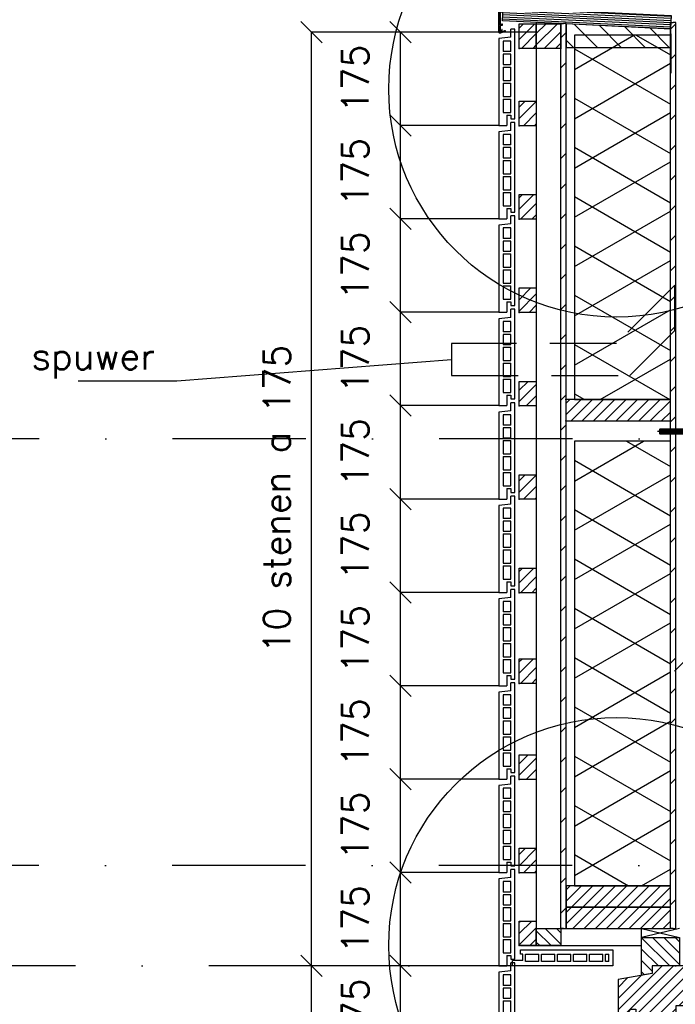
# Model space of a CAD drawing. Extents: x 98997 to 245130, y 18007 to 138999.
# Tile 25 of 58: x 103308 to 104537, y 101736 to 103581. Entities that reach past the tile are written whole.
import ezdxf

# ---------------------------------------------------------------- set-up
doc = ezdxf.new("R2010")
doc.units = 0
doc.header["$LTSCALE"] = 20
doc.header["$MEASUREMENT"] = 0
doc.header["$PDSIZE"] = -1
for name, pattern in [('DASHDOT', [25, 12.5, -6.25, 0, -6.25]), ('DD1', [2.66667, 1.66667, -0.5, 0, -0.5]), ('HIDDEN', [9.375, 6.25, -3.125])]:
    doc.linetypes.add(name, pattern=pattern)
doc.layers.get('0').update_dxf_attribs({"linetype": 'CONTINUOUS'})
doc.layers.get('DEFPOINTS').update_dxf_attribs({"linetype": 'CONTINUOUS'})
for name, color, linetype in [('25', 7, 'CONTINUOUS'), ('_DETAILNUMMERS', 4, 'CONTINUOUS'), ('A--A21--_F-23-', 9, 'CONTINUOUS'), ('A--A25--_F--3-', 9, 'CONTINUOUS'), ('A--A35--_F--3-', 9, 'CONTINUOUS'), ('A--A42--_F--3-', 9, 'CONTINUOUS'), ('A--A42--_F-23-', 9, 'CONTINUOUS'), ('A--L21--', 3, 'CONTINUOUS'), ('A--L21D3_BUITENWAND', 3, 'CONTINUOUS'), ('A--L21DC1_BUITENWAND', 1, 'HIDDEN'), ('A--L25--', 7, 'CONTINUOUS'), ('A--L25--_F-23-', 7, 'CONTINUOUS'), ('A--L31--', 2, 'CONTINUOUS'), ('A--L31--_F--3-', 7, 'CONTINUOUS'), ('A--L31D1_BUITENKOZIJN', 1, 'CONTINUOUS'), ('A--L35--', 7, 'CONTINUOUS'), ('A--L35--_F-23-', 7, 'CONTINUOUS'), ('A--L351-_F-23-', 7, 'CONTINUOUS'), ('A--L42--', 7, 'CONTINUOUS'), ('A--L42--_F--3-', 7, 'CONTINUOUS'), ('A--L42--_F-23-', 7, 'CONTINUOUS'), ('A--L47', 7, 'CONTINUOUS'), ('A--M$1A-_F123-', 1, 'CONTINUOUS'), ('A--T01A-25_TEKST', 2, 'CONTINUOUS'), ('STRAMIEN', 8, 'DD1'), ('X--LR---_CP', 7, 'CONTINUOUS')]:
    doc.layers.add(name, color=color, linetype=linetype)
doc.styles.add('ALFA-0_25', font='ROMANS')
doc.styles.add('HIEMSTRA', font='romans.shx')
doc.dimstyles.new('STANDARD$0', dxfattribs={"dimscale": 50, "dimtxt": 2.5, "dimasz": 2, "dimexe": 2, "dimexo": 0, "dimgap": 2, "dimtad": 1, "dimdec": 0, "dimzin": 0, "dimdsep": 46, "dimtxsty": 'ALFA-0_25', "dimblk1": 'OBLIQUE', "dimblk2": 'OBLIQUE', "dimsah": 1, "dimcen": -3, "dimdle": 2, "dimclrd": 1, "dimclre": 1, "dimclrt": 2, "dimadec": 0, "dimazin": 0, "dimtfac": 0.666667, "dimtofl": 0, "dimtmove": 2, "dimatfit": 3, "dimldrblk": 'OBLIQUE', "dimfxl": 0, "dimtvp": 0.833333, "dimtolj": 1, "dimtzin": 0, "dimarcsym": 0})
pattern_1 = [(45, (0, 0), (-10.6066, 10.6066), [])]

# ---------------------------------------------------------------- blocks, each defined once
blk = doc.blocks.new('_OBLIQUE')
at = {"color": 0, "linetype": 'ByBlock'}
blk.add_line((-0.5, -0.5), (0.5, 0.5), dxfattribs=at)
blk = doc.blocks.new('*D106')
at = {"color": 1, "linetype": 'ByBlock'}
for p, q in [((104206.3, 101845.9), (104021.7, 101845.9)), ((104021.7, 101670.9), (104021.7, 101845.9)), ((104206.3, 101670.9), (104021.7, 101670.9))]:
    blk.add_line(p, q, dxfattribs=at)
at = {"layer": 'DEFPOINTS', "color": 0, "linetype": 'ByBlock'}
for p in [(104021.7, 101845.9), (104206.3, 101845.9), (104206.3, 101670.9)]:
    blk.add_point(p, dxfattribs=at)
at = {"color": 1, "linetype": 'ByBlock', "xscale": 40, "yscale": 40, "zscale": 40}
for p, rotation in [((104021.7, 101845.9), 90), ((104021.7, 101670.9), 270)]:
    blk.add_blockref('_OBLIQUE', p, dxfattribs=dict(at, rotation=rotation))
at = {"color": 2, "linetype": 'ByBlock', "insert": (103936.7, 101758.4), "char_height": 50, "attachment_point": 5, "rotation": 90, "style": 'ALFA-0_25'}
blk.add_mtext('\\A1;175', dxfattribs=at)
blk = doc.blocks.new('*D107')
at = {"color": 1, "linetype": 'ByBlock'}
for p, q in [((104206.3, 102020.9), (104021.7, 102020.9)), ((104021.7, 101845.9), (104021.7, 102020.9)), ((104206.3, 101845.9), (104021.7, 101845.9))]:
    blk.add_line(p, q, dxfattribs=at)
at = {"layer": 'DEFPOINTS', "color": 0, "linetype": 'ByBlock'}
for p in [(104021.7, 102020.9), (104206.3, 102020.9), (104206.3, 101845.9)]:
    blk.add_point(p, dxfattribs=at)
at = {"color": 1, "linetype": 'ByBlock', "xscale": 40, "yscale": 40, "zscale": 40}
for p, rotation in [((104021.7, 102020.9), 90), ((104021.7, 101845.9), 270)]:
    blk.add_blockref('_OBLIQUE', p, dxfattribs=dict(at, rotation=rotation))
at = {"color": 2, "linetype": 'ByBlock', "insert": (103936.7, 101933.4), "char_height": 50, "attachment_point": 5, "rotation": 90, "style": 'ALFA-0_25'}
blk.add_mtext('\\A1;175', dxfattribs=at)
blk = doc.blocks.new('*D108')
at = {"color": 1, "linetype": 'ByBlock'}
for p, q in [((104206.3, 102195.9), (104021.7, 102195.9)), ((104021.7, 102020.9), (104021.7, 102195.9)), ((104206.3, 102020.9), (104021.7, 102020.9))]:
    blk.add_line(p, q, dxfattribs=at)
at = {"layer": 'DEFPOINTS', "color": 0, "linetype": 'ByBlock'}
for p in [(104021.7, 102195.9), (104206.3, 102195.9), (104206.3, 102020.9)]:
    blk.add_point(p, dxfattribs=at)
at = {"color": 1, "linetype": 'ByBlock', "xscale": 40, "yscale": 40, "zscale": 40}
for p, rotation in [((104021.7, 102195.9), 90), ((104021.7, 102020.9), 270)]:
    blk.add_blockref('_OBLIQUE', p, dxfattribs=dict(at, rotation=rotation))
at = {"color": 2, "linetype": 'ByBlock', "insert": (103936.7, 102108.4), "char_height": 50, "attachment_point": 5, "rotation": 90, "style": 'ALFA-0_25'}
blk.add_mtext('\\A1;175', dxfattribs=at)
blk = doc.blocks.new('*D109')
at = {"color": 1, "linetype": 'ByBlock'}
for p, q in [((104206.3, 102370.9), (104021.7, 102370.9)), ((104021.7, 102195.9), (104021.7, 102370.9)), ((104206.3, 102195.9), (104021.7, 102195.9))]:
    blk.add_line(p, q, dxfattribs=at)
at = {"layer": 'DEFPOINTS', "color": 0, "linetype": 'ByBlock'}
for p in [(104021.7, 102370.9), (104206.3, 102370.9), (104206.3, 102195.9)]:
    blk.add_point(p, dxfattribs=at)
at = {"color": 1, "linetype": 'ByBlock', "xscale": 40, "yscale": 40, "zscale": 40}
for p, rotation in [((104021.7, 102370.9), 90), ((104021.7, 102195.9), 270)]:
    blk.add_blockref('_OBLIQUE', p, dxfattribs=dict(at, rotation=rotation))
at = {"color": 2, "linetype": 'ByBlock', "insert": (103936.7, 102283.4), "char_height": 50, "attachment_point": 5, "rotation": 90, "style": 'ALFA-0_25'}
blk.add_mtext('\\A1;175', dxfattribs=at)
blk = doc.blocks.new('*D110')
at = {"color": 1, "linetype": 'ByBlock'}
for p, q in [((104206.3, 102545.9), (104021.7, 102545.9)), ((104021.7, 102370.9), (104021.7, 102545.9)), ((104206.3, 102370.9), (104021.7, 102370.9))]:
    blk.add_line(p, q, dxfattribs=at)
at = {"layer": 'DEFPOINTS', "color": 0, "linetype": 'ByBlock'}
for p in [(104021.7, 102545.9), (104206.3, 102545.9), (104206.3, 102370.9)]:
    blk.add_point(p, dxfattribs=at)
at = {"color": 1, "linetype": 'ByBlock', "xscale": 40, "yscale": 40, "zscale": 40}
for p, rotation in [((104021.7, 102545.9), 90), ((104021.7, 102370.9), 270)]:
    blk.add_blockref('_OBLIQUE', p, dxfattribs=dict(at, rotation=rotation))
at = {"color": 2, "linetype": 'ByBlock', "insert": (103936.7, 102458.4), "char_height": 50, "attachment_point": 5, "rotation": 90, "style": 'ALFA-0_25'}
blk.add_mtext('\\A1;175', dxfattribs=at)
blk = doc.blocks.new('*D111')
at = {"color": 1, "linetype": 'ByBlock'}
for p, q in [((104206.3, 102720.9), (104021.7, 102720.9)), ((104021.7, 102545.9), (104021.7, 102720.9)), ((104206.3, 102545.9), (104021.7, 102545.9))]:
    blk.add_line(p, q, dxfattribs=at)
at = {"layer": 'DEFPOINTS', "color": 0, "linetype": 'ByBlock'}
for p in [(104021.7, 102720.9), (104206.3, 102720.9), (104206.3, 102545.9)]:
    blk.add_point(p, dxfattribs=at)
at = {"color": 1, "linetype": 'ByBlock', "xscale": 40, "yscale": 40, "zscale": 40}
for p, rotation in [((104021.7, 102720.9), 90), ((104021.7, 102545.9), 270)]:
    blk.add_blockref('_OBLIQUE', p, dxfattribs=dict(at, rotation=rotation))
at = {"color": 2, "linetype": 'ByBlock', "insert": (103936.7, 102633.4), "char_height": 50, "attachment_point": 5, "rotation": 90, "style": 'ALFA-0_25'}
blk.add_mtext('\\A1;175', dxfattribs=at)
blk = doc.blocks.new('*D112')
at = {"color": 1, "linetype": 'ByBlock'}
for p, q in [((104206.3, 103245.9), (104021.7, 103245.9)), ((104021.7, 103070.9), (104021.7, 103245.9)), ((104206.3, 103070.9), (104021.7, 103070.9))]:
    blk.add_line(p, q, dxfattribs=at)
at = {"layer": 'DEFPOINTS', "color": 0, "linetype": 'ByBlock'}
for p in [(104021.7, 103245.9), (104206.3, 103245.9), (104206.3, 103070.9)]:
    blk.add_point(p, dxfattribs=at)
at = {"color": 1, "linetype": 'ByBlock', "xscale": 40, "yscale": 40, "zscale": 40}
for p, rotation in [((104021.7, 103245.9), 90), ((104021.7, 103070.9), 270)]:
    blk.add_blockref('_OBLIQUE', p, dxfattribs=dict(at, rotation=rotation))
at = {"color": 2, "linetype": 'ByBlock', "insert": (103936.7, 103158.4), "char_height": 50, "attachment_point": 5, "rotation": 90, "style": 'ALFA-0_25'}
blk.add_mtext('\\A1;175', dxfattribs=at)
blk = doc.blocks.new('*D113')
at = {"color": 1, "linetype": 'ByBlock'}
for p, q in [((104206.3, 102895.9), (104021.7, 102895.9)), ((104021.7, 102720.9), (104021.7, 102895.9)), ((104206.3, 102720.9), (104021.7, 102720.9))]:
    blk.add_line(p, q, dxfattribs=at)
at = {"layer": 'DEFPOINTS', "color": 0, "linetype": 'ByBlock'}
for p in [(104021.7, 102895.9), (104206.3, 102895.9), (104206.3, 102720.9)]:
    blk.add_point(p, dxfattribs=at)
at = {"color": 1, "linetype": 'ByBlock', "xscale": 40, "yscale": 40, "zscale": 40}
for p, rotation in [((104021.7, 102895.9), 90), ((104021.7, 102720.9), 270)]:
    blk.add_blockref('_OBLIQUE', p, dxfattribs=dict(at, rotation=rotation))
at = {"color": 2, "linetype": 'ByBlock', "insert": (103936.7, 102808.4), "char_height": 50, "attachment_point": 5, "rotation": 90, "style": 'ALFA-0_25'}
blk.add_mtext('\\A1;175', dxfattribs=at)
blk = doc.blocks.new('*D114')
at = {"color": 1, "linetype": 'ByBlock'}
for p, q in [((104206.3, 103070.9), (104021.7, 103070.9)), ((104021.7, 102895.9), (104021.7, 103070.9)), ((104206.3, 102895.9), (104021.7, 102895.9))]:
    blk.add_line(p, q, dxfattribs=at)
at = {"layer": 'DEFPOINTS', "color": 0, "linetype": 'ByBlock'}
for p in [(104021.7, 103070.9), (104206.3, 103070.9), (104206.3, 102895.9)]:
    blk.add_point(p, dxfattribs=at)
at = {"color": 1, "linetype": 'ByBlock', "xscale": 40, "yscale": 40, "zscale": 40}
for p, rotation in [((104021.7, 103070.9), 90), ((104021.7, 102895.9), 270)]:
    blk.add_blockref('_OBLIQUE', p, dxfattribs=dict(at, rotation=rotation))
at = {"color": 2, "linetype": 'ByBlock', "insert": (103936.7, 102983.4), "char_height": 50, "attachment_point": 5, "rotation": 90, "style": 'ALFA-0_25'}
blk.add_mtext('\\A1;175', dxfattribs=at)
blk = doc.blocks.new('*U380')
at = {"layer": 'A--A42--_F-23-', "linetype": 'Continuous'}
h = blk.add_hatch(dxfattribs=at)
h.set_pattern_fill('ALFALINE', color=256, scale=40, style=0)
h.set_pattern_definition([(45, (-104327.27, -101877.897), (-28.284271, 28.284271), [])])
h.paths.add_polyline_path([(0, 0), (-5, 0), (-5, 1696), (0, 1696), (5, 1696), (5, 0)])
at = {"layer": 'A--L42--_F-23-', "color": 2, "linetype": 'Continuous'}
for points in [[(0, 0), (-5, 0), (-5, 1696), (0, 1696)], [(0, 0), (5, 0), (5, 1696), (0, 1696)]]:
    blk.add_lwpolyline(points, dxfattribs=at)
blk = doc.blocks.new('Q031612A')
at = {"layer": 'A--L35--_F-23-', "color": 1, "linetype": 'Continuous'}
for points in [[(0, 0), (0, 11), (-4.5, 11), (-5, 10.5), (-5, -10.5), (-4.5, -11), (0, -11), (0, -4.7), (-4.5, -4.7), (0, -4.7), (0, -11), (-4.5, -11), (-5, -10.5), (-5, -4.2), (-4.5, -4.7), (-5, -5.2)], [(-5, 4.4), (-4.5, 4.9), (-5, 5.4)], [(-4.5, 4.9), (0, 4.9), (0, -4.7)], [(1.7, 4.5), (0.6, -4.4)], [(0.6, 4.5), (0.6, -4.4)], [(3.2, 4.5), (2.1, -4.4)], [(4.7, 4.5), (3.6, -4.4)], [(6.2, 4.5), (5.1, -4.4)], [(7.7, 4.5), (6.6, -4.4)], [(9.2, 4.5), (8.1, -4.4)], [(10.7, 4.5), (9.6, -4.4)], [(12.3, 4.5), (11.2, -4.4)], [(13.8, 4.5), (12.7, -4.4)], [(15.3, 4.5), (14.2, -4.4)], [(16.8, 4.5), (15.7, -4.4)], [(18.3, 4.5), (17.2, -4.4)], [(19.8, 4.5), (18.7, -4.4)], [(21.3, 4.5), (20.2, -4.4)], [(22.8, 4.5), (21.7, -4.4)], [(24.3, 4.5), (23.2, -4.4)], [(25.9, 4.5), (24.8, -4.4)], [(27.4, 4.5), (26.3, -4.4)], [(28.9, 4.5), (27.8, -4.4)], [(30.4, 4.5), (29.3, -4.4)], [(31.9, 4.5), (30.8, -4.4)], [(33.4, 4.5), (32.3, -4.4)], [(34.9, 4.5), (33.8, -4.4)], [(36.4, 4.5), (35.3, -4.4)], [(37.9, 4.5), (36.8, -4.4)], [(39.5, 4.5), (38.4, -4.4)], [(41, 4.5), (39.9, -4.4)], [(42.5, 4.5), (41.4, -4.4)], [(44, 4.5), (42.9, -4.4)], [(45.5, 4.5), (44.4, -4.4)], [(47, 4.5), (45.9, -4.4)], [(47.6, -2.8), (47.5, -4.1)]]:
    blk.add_lwpolyline(points, dxfattribs=at)
blk.add_lwpolyline([(47.6, 4), (47.1, 4.5), (0, 4.5), (0, -4.4), (47.1, -4.4), (47.6, -3.9)], close=True, dxfattribs=at)
at = {"layer": 'A--L351-_F-23-', "color": 1, "linetype": 'DASHDOT'}
blk.add_lwpolyline([(-7.9, 0), (51.6, 0)], dxfattribs=at)
at = {"layer": 'X--LR---_CP', "color": 1, "linetype": 'DASHDOT'}
blk.add_point((0, 0), dxfattribs=at)
blk.add_point((0, 0), dxfattribs=at)
blk.add_point((0, 0), dxfattribs=at)
blk = doc.blocks.new('*D117')
at = {"color": 1, "linetype": 'ByBlock'}
for p, q in [((104131.4, 101845.9), (103710.6, 101845.9)), ((103710.6, 100095.9), (103710.6, 101845.9)), ((104131.4, 100095.9), (103710.6, 100095.9))]:
    blk.add_line(p, q, dxfattribs=at)
at = {"layer": 'DEFPOINTS', "color": 0, "linetype": 'ByBlock'}
for p in [(103710.6, 101845.9), (104131.4, 101845.9), (104131.4, 100095.9)]:
    blk.add_point(p, dxfattribs=at)
at = {"color": 1, "linetype": 'ByBlock', "xscale": 40, "yscale": 40, "zscale": 40}
for p, rotation in [((103710.6, 101845.9), 90), ((103710.6, 100095.9), 270)]:
    blk.add_blockref('_OBLIQUE', p, dxfattribs=dict(at, rotation=rotation))
at = {"color": 2, "linetype": 'ByBlock', "insert": (103645.6, 100970.9), "char_height": 50, "attachment_point": 5, "rotation": 90, "style": 'ALFA-0_25'}
blk.add_mtext('\\A1;10 stenen a 175', dxfattribs=at)
blk = doc.blocks.new('*D118')
at = {"color": 1, "linetype": 'ByBlock'}
for p, q in [((104131.4, 103595.9), (103710.6, 103595.9)), ((103710.6, 101845.9), (103710.6, 103595.9)), ((104131.4, 101845.9), (103710.6, 101845.9))]:
    blk.add_line(p, q, dxfattribs=at)
at = {"layer": 'DEFPOINTS', "color": 0, "linetype": 'ByBlock'}
for p in [(103710.6, 103595.9), (104131.4, 103595.9), (104131.4, 101845.9)]:
    blk.add_point(p, dxfattribs=at)
at = {"color": 1, "linetype": 'ByBlock', "xscale": 40, "yscale": 40, "zscale": 40}
for p, rotation in [((103710.6, 103595.9), 90), ((103710.6, 101845.9), 270)]:
    blk.add_blockref('_OBLIQUE', p, dxfattribs=dict(at, rotation=rotation))
at = {"color": 2, "linetype": 'ByBlock', "insert": (103645.6, 102720.9), "char_height": 50, "attachment_point": 5, "rotation": 90, "style": 'ALFA-0_25'}
blk.add_mtext('\\A1;10 stenen a 175', dxfattribs=at)
blk = doc.blocks.new('*D119')
at = {"color": 1, "linetype": 'ByBlock'}
for p, q in [((104206.3, 103420.9), (104021.7, 103420.9)), ((104021.7, 103245.9), (104021.7, 103420.9)), ((104206.3, 103245.9), (104021.7, 103245.9))]:
    blk.add_line(p, q, dxfattribs=at)
at = {"layer": 'DEFPOINTS', "color": 0, "linetype": 'ByBlock'}
for p in [(104021.7, 103420.9), (104206.3, 103420.9), (104206.3, 103245.9)]:
    blk.add_point(p, dxfattribs=at)
at = {"color": 1, "linetype": 'ByBlock', "xscale": 40, "yscale": 40, "zscale": 40}
for p, rotation in [((104021.7, 103420.9), 90), ((104021.7, 103245.9), 270)]:
    blk.add_blockref('_OBLIQUE', p, dxfattribs=dict(at, rotation=rotation))
at = {"color": 2, "linetype": 'ByBlock', "insert": (103936.7, 103333.4), "char_height": 50, "attachment_point": 5, "rotation": 90, "style": 'ALFA-0_25'}
blk.add_mtext('\\A1;175', dxfattribs=at)
blk = doc.blocks.new('*D120')
at = {"color": 1, "linetype": 'ByBlock'}
for p, q in [((104206.3, 103245.9), (104021.7, 103245.9)), ((104021.7, 103070.9), (104021.7, 103245.9)), ((104206.3, 103070.9), (104021.7, 103070.9))]:
    blk.add_line(p, q, dxfattribs=at)
at = {"layer": 'DEFPOINTS', "color": 0, "linetype": 'ByBlock'}
for p in [(104021.7, 103245.9), (104206.3, 103245.9), (104206.3, 103070.9)]:
    blk.add_point(p, dxfattribs=at)
at = {"color": 1, "linetype": 'ByBlock', "xscale": 40, "yscale": 40, "zscale": 40}
for p, rotation in [((104021.7, 103245.9), 90), ((104021.7, 103070.9), 270)]:
    blk.add_blockref('_OBLIQUE', p, dxfattribs=dict(at, rotation=rotation))
at = {"color": 2, "linetype": 'ByBlock', "insert": (103936.7, 103158.4), "char_height": 50, "attachment_point": 5, "rotation": 90, "style": 'ALFA-0_25'}
blk.add_mtext('\\A1;175', dxfattribs=at)
blk = doc.blocks.new('*D121')
at = {"color": 1, "linetype": 'ByBlock'}
for p, q in [((104206.3, 103595.9), (104021.7, 103595.9)), ((104021.7, 103420.9), (104021.7, 103595.9)), ((104206.3, 103420.9), (104021.7, 103420.9))]:
    blk.add_line(p, q, dxfattribs=at)
at = {"layer": 'DEFPOINTS', "color": 0, "linetype": 'ByBlock'}
for p in [(104021.7, 103595.9), (104206.3, 103595.9), (104206.3, 103420.9)]:
    blk.add_point(p, dxfattribs=at)
at = {"color": 1, "linetype": 'ByBlock', "xscale": 40, "yscale": 40, "zscale": 40}
for p, rotation in [((104021.7, 103595.9), 90), ((104021.7, 103420.9), 270)]:
    blk.add_blockref('_OBLIQUE', p, dxfattribs=dict(at, rotation=rotation))
at = {"color": 2, "linetype": 'ByBlock', "insert": (103936.7, 103508.4), "char_height": 50, "attachment_point": 5, "rotation": 90, "style": 'ALFA-0_25'}
blk.add_mtext('\\A1;175', dxfattribs=at)
blk = doc.blocks.new('NH40_196')
at = {"layer": 'A--A25--_F--3-'}
h = blk.add_hatch(dxfattribs=at)
h.set_pattern_fill('ALFALINE', color=256, scale=15, style=0, pattern_type=2)
h.set_pattern_definition([(45, (-6, 0), (-10.6066, 10.6066), [])])
h.paths.add_polyline_path([(0, 0), (0, 196), (40, 196), (40, 0)])
at = {"layer": 'A--L25--_F-23-', "color": 2, "linetype": 'Continuous'}
blk.add_lwpolyline([(0, 0), (0, 196), (40, 196), (40, 0)], close=True, dxfattribs=at)
at = {"layer": 'X--LR---_CP'}
for p in [(0, 0), (0, 0), (40, 0)]:
    blk.add_point(p, dxfattribs=at)
blk = doc.blocks.new('*U377')
at = {"layer": 'A--A42--_F-23-', "linetype": 'Continuous'}
h = blk.add_hatch(dxfattribs=at)
h.set_pattern_fill('ALFALINE', color=256, scale=40, style=0)
h.set_pattern_definition([(45, (-104533.225, -101877.897), (-28.284271, 28.284271), [])])
h.paths.add_polyline_path([(0, 0), (-5, 0), (-5, 1698), (0, 1698), (5, 1698), (5, 0)])
at = {"layer": 'A--L42--_F-23-', "color": 2, "linetype": 'Continuous'}
for points in [[(0, 0), (-5, 0), (-5, 1698), (0, 1698)], [(0, 0), (5, 0), (5, 1698), (0, 1698)]]:
    blk.add_lwpolyline(points, dxfattribs=at)
blk = doc.blocks.new('E100606D_8713350')
at = {"color": 0}
blk.add_lwpolyline([(17.9, 1.6), (20.2, 1.6), (20, 1.8, -0.57735), (20.2, 2.1), (21.5, 2.1), (22.8, 2.1, -0.57735), (23, 1.8), (22.9, 1.6), (25.2, 1.6), (25, 1.8, -0.57735), (25.2, 2.1), (26.5, 2.1), (27.8, 2.1, -0.57735), (28, 1.8), (27.9, 1.6), (30.2, 1.6), (30, 1.8, -0.57735), (30.2, 2.1), (31.5, 2.1), (32.8, 2.1, -0.57735), (33, 1.8), (32.9, 1.6), (35.2, 1.6), (35, 1.8, -0.57735), (35.2, 2.1), (36.5, 2.1), (37.8, 2.1, -0.57735), (38, 1.8), (37.9, 1.6), (40.2, 1.6), (40, 1.8, -0.57735), (40.2, 2.1), (41.5, 2.1), (42.8, 2.1, -0.57735), (43, 1.8), (42.9, 1.6), (45.2, 1.6), (45, 1.8, -0.57735), (45.2, 2.1), (46.5, 2.1), (47.8, 2.1, -0.57735), (48, 1.8), (47.9, 1.6), (50.2, 1.6), (50, 1.8, -0.57735), (50.2, 2.1), (51.5, 2.1), (52.8, 2.1, -0.57735), (53, 1.8), (52.9, 1.6), (55.2, 1.6), (55, 1.8, -0.57735), (55.2, 2.1), (56.5, 2.1), (57.8, 2.1, -0.57735), (58, 1.8), (57.9, 1.6), (60.2, 1.6), (60, 1.8, -0.57735), (60.2, 2.1), (61.5, 2.1), (62.8, 2.1, -0.57735), (63, 1.8), (62.9, 1.6), (65.2, 1.6), (65, 1.8, -0.57735), (65.2, 2.1), (66.5, 2.1), (67.8, 2.1, -0.57735), (68, 1.8), (67.9, 1.6), (70.2, 1.6), (70, 1.8, -0.57735), (70.2, 2.1), (71.5, 2.1), (72.8, 2.1, -0.57735), (73, 1.8), (72.9, 1.6), (78.3, 0.6, -0.912623), (78.3, 0.1), (-5.3, 0.1, 0.414214), (-5.8, -0.4), (-5.8, -1.4, -0.414214), (-6.3, -1.9, -0.414214), (-6.8, -1.4), (-6.8, -0.4, 0.414214), (-7.3, 0.1), (-9.5, 0.1, 0.414214), (-10, -0.4), (-10, -24.7, 0.414214), (-9.5, -25.2), (-7.3, -25.2, 0.414214), (-6.8, -24.7), (-6.8, -23.7, -0.414214), (-6.3, -23.2, -0.414214), (-5.8, -23.7), (-5.8, -25.7, -0.414214), (-6.3, -26.2), (-9.5, -26.2, 0.414214), (-10, -26.7), (-10, -38.7, 0.534511), (-9.3, -39.1), (-1, -35.7, -0.534511), (0, -36.4, -0.303347), (-0.4, -37.1), (-9.4, -40.8, -0.534511), (-11.5, -39.4), (-11.5, 12.6, -0.414214), (-10, 14.1), (0, 14.1, -0.414214), (0.5, 13.6), (0.5, 13.1, -0.414214), (0, 12.6), (-9.5, 12.6, 0.414214), (-10, 12.1), (-10, 2.6, 0.414214), (-9.5, 2.1), (-8.5, 2.1), (-7.2, 2.1, -0.57735), (-7, 1.8), (-7.1, 1.6), (-4.8, 1.6), (-5, 1.8, -0.57735), (-4.8, 2.1), (-3.5, 2.1), (-2.2, 2.1, -0.57735), (-2, 1.8), (-2.1, 1.6), (0.2, 1.6), (0, 1.8, -0.57735), (0.2, 2.1), (1.5, 2.1), (2.8, 2.1, -0.57735), (3, 1.8), (2.9, 1.6), (5.2, 1.6), (5, 1.8, -0.57735), (5.2, 2.1), (6.5, 2.1), (7.8, 2.1, -0.57735), (8, 1.8), (7.9, 1.6), (10.2, 1.6), (10, 1.8, -0.57735), (10.2, 2.1), (11.5, 2.1), (12.8, 2.1, -0.57735), (13, 1.8), (12.9, 1.6), (15.2, 1.6), (15, 1.8, -0.57735), (15.2, 2.1), (16.5, 2.1), (17.8, 2.1, -0.57735), (18, 1.8)], format="xyb", close=True, dxfattribs=at)
blk = doc.blocks.new('ARGETON175')
at = {"layer": 'A--L21D3_BUITENWAND'}
for p, q in [((0, 168), (-8, 168)), ((-8, 153), (-8, 168)), ((0, 0), (0, 168)), ((-8, 153), (-30, 150.5)), ((-30, 150.5), (-30, -12.5)), ((-22, 145.5), (-22, 126)), ((-8, 145.5), (-22, 145.5)), ((-8, 126), (-8, 145.5)), ((-8, 126), (-22, 126)), ((-8, 121), (-22, 121)), ((-22, 121), (-22, 102)), ((-8, 102), (-8, 121)), ((-22, 102), (-8, 102)), ((-22, 97), (-22, 72)), ((-22, 97), (-8, 97)), ((-8, 72), (-8, 97)), ((-22, 72), (-8, 72)), ((-22, 67), (-22, 42)), ((-22, 67), (-8, 67)), ((-8, 42), (-8, 67)), ((-22, 42), (-8, 42)), ((-22, 37), (-22, 12)), ((-22, 37), (-8, 37)), ((-8, 12), (-8, 37)), ((-22, 12), (-8, 12)), ((-15, 7), (-15, -12.5)), ((-15, 7), (-8, 7)), ((-8, 7), (-8, 0)), ((-8, 0), (0, 0)), ((-30, -12.5), (-15, -12.5))]:
    blk.add_line(p, q, dxfattribs=at)
blk = doc.blocks.new('Q020261-')
at = {"layer": 'A--A25--_F--3-'}
h = blk.add_hatch(dxfattribs=at)
h.set_pattern_fill('ALFALINE', color=256, scale=15, style=0, pattern_type=2)
h.set_pattern_definition(pattern_1)
h.paths.add_polyline_path([(0, 0), (0, 46), (46, 46), (46, 0)])
at = {"layer": 'A--L25--_F-23-', "color": 2, "linetype": 'Continuous'}
blk.add_lwpolyline([(0, 0), (0, 46), (46, 46), (46, 0)], close=True, dxfattribs=at)
at = {"layer": 'X--LR---_CP'}
for p in [(0, 0), (0, 0), (46, 0)]:
    blk.add_point(p, dxfattribs=at)
blk = doc.blocks.new('HOUT46X32')
at = {"layer": 'A--A25--_F--3-'}
h = blk.add_hatch(dxfattribs=at)
h.set_pattern_fill('ALFALINE', color=256, scale=15, style=0, pattern_type=2)
h.set_pattern_definition(pattern_1)
h.paths.add_polyline_path([(0, 0), (0, 46), (32, 46), (32, 0)])
at = {"layer": 'A--L25--_F-23-', "color": 2, "linetype": 'Continuous'}
blk.add_lwpolyline([(0, 0), (0, 46), (32, 46), (32, 0)], close=True, dxfattribs=at)
at = {"layer": 'X--LR---_CP'}
for p in [(0, 0), (0, 0), (32, 0)]:
    blk.add_point(p, dxfattribs=at)
blk = doc.blocks.new('ARGE175GR')
at = {"layer": 'A--L21D3_BUITENWAND', "color": 8}
for p, q in [((0, 168), (-8, 168)), ((-8, 153), (-8, 168)), ((0, 0), (0, 168)), ((-8, 153), (-30, 150.5)), ((-30, 150.5), (-30, -12.5)), ((-22, 145.5), (-22, 126)), ((-8, 145.5), (-22, 145.5)), ((-8, 126), (-8, 145.5)), ((-8, 126), (-22, 126)), ((-8, 121), (-22, 121)), ((-22, 121), (-22, 102)), ((-8, 102), (-8, 121)), ((-22, 102), (-8, 102)), ((-22, 97), (-22, 72)), ((-22, 97), (-8, 97)), ((-8, 72), (-8, 97)), ((-22, 72), (-8, 72)), ((-22, 67), (-22, 42)), ((-22, 67), (-8, 67)), ((-8, 42), (-8, 67)), ((-22, 42), (-8, 42)), ((-22, 37), (-22, 12)), ((-22, 37), (-8, 37)), ((-8, 12), (-8, 37)), ((-22, 12), (-8, 12)), ((-15, 7), (-15, -12.5)), ((-15, 7), (-8, 7)), ((-8, 7), (-8, 0)), ((-8, 0), (0, 0)), ((-30, -12.5), (-15, -12.5))]:
    blk.add_line(p, q, dxfattribs=at)
blk = doc.blocks.new('*D205')
at = {"color": 1, "linetype": 'ByBlock'}
for p, q in [((104555.2, 102342.2), (104555.2, 102380.6)), ((104555.2, 102380.6), (104729.7, 102380.6)), ((104729.7, 102342.2), (104729.7, 102380.6))]:
    blk.add_line(p, q, dxfattribs=at)
at = {"layer": 'DEFPOINTS', "color": 0, "linetype": 'ByBlock'}
for p in [(104729.7, 102380.6), (104555.2, 102342.2), (104729.7, 102342.2)]:
    blk.add_point(p, dxfattribs=at)
at = {"color": 1, "linetype": 'ByBlock', "xscale": 40, "yscale": 40, "zscale": 40, "rotation": 180}
blk.add_blockref('_OBLIQUE', (104555.2, 102380.6), dxfattribs=at)
at = {"color": 1, "linetype": 'ByBlock', "xscale": 40, "yscale": 40, "zscale": 40}
blk.add_blockref('_OBLIQUE', (104729.7, 102380.6), dxfattribs=at)
at = {"color": 2, "linetype": 'ByBlock', "insert": (104642.5, 102465.6), "char_height": 50, "attachment_point": 5, "style": 'ALFA-0_25'}
blk.add_mtext('\\A1;175', dxfattribs=at)
blk = doc.blocks.new('KOZIJN_VP')
at = {"layer": 'A--A35--_F--3-'}
h = blk.add_hatch(dxfattribs=at)
h.set_pattern_fill('ALFALINE', color=256, scale=15, angle=90, style=0, pattern_type=2)
h.set_pattern_definition([(135, (447.376, -368.997), (-10.6066, -10.6066), [])])
h.paths.add_polyline_path([(-91, 53.4), (-20, 53.4), (-20, 0), (-71, 0), (-71, -14), (-91, -17.6)])
h = blk.add_hatch(dxfattribs=at)
h.set_pattern_fill('ALFALINE', color=256, scale=15, style=0, pattern_type=2)
h.set_pattern_definition([(45, (447.39, -368.997), (-10.6066, 10.6066), [])])
h.paths.add_polyline_path([(-102, -95), (-26, -95), (-26, -74), (15, -74), (15, -10), (5, -10), (5, 0), (-71, 0), (-71, -14), (-135, -25.4), (-135, -95), (-120, -95), (-112, -81), (-102, -81)])
at = {"layer": 'A--L31--_F--3-', "color": 2, "linetype": 'Continuous'}
for points in [[(-91, 53.4), (-20, 53.4), (-20, 0), (-71, 0), (-71, -14), (-91, -17.6), (-91, 53.4)], [(-102, -95), (-26, -95), (-26, -74), (15, -74), (15, -10), (5, -10), (5, 0), (-71, 0), (-71, -14), (-135, -25.4), (-135, -95), (-120, -95), (-112, -81), (-102, -81)]]:
    blk.add_lwpolyline(points, close=True, dxfattribs=at)
at = {"layer": 'X--LR---_CP', "color": 1}
blk.add_point((0, 0), dxfattribs=at)

msp = doc.modelspace()

# ---------------------------------------------------------------- hatches: boundary and pattern name
at = {"layer": 'A--A21--_F-23-'}
h = msp.add_hatch(dxfattribs=at)
h.set_pattern_fill('ALFAISO', color=256, scale=80, angle=270, style=0, pattern_type=2)
h.set_pattern_definition([(330, (-5938.65, -3e-11), (40, 69.282032), []), (30, (-5938.65, -3e-11), (-40, 69.282032), [])])
h.paths.add_polyline_path([(104527.8, 103552.4), (104347.8, 103552.4), (104347.8, 102869.3), (104527.8, 102869.3)])
h = msp.add_hatch(dxfattribs=at)
h.set_pattern_fill('ALFAISO', color=256, scale=80, angle=270, style=0, pattern_type=2)
h.set_pattern_definition([(330, (-5938.65, -771.365), (40, 69.282032), []), (30, (-5938.65, -771.365), (-40, 69.282032), [])])
h.paths.add_polyline_path([(104527.8, 102791.3), (104347.8, 102791.3), (104347.8, 101957.9), (104528.2, 101957.9)])
at = {"layer": 'A--A25--_F--3-'}
h = msp.add_hatch(dxfattribs=at)
h.set_pattern_fill('ANSI31', color=256, scale=10, angle=90, style=0)
h.set_pattern_definition([(135, (124779.65, 90279.83), (-22.45064, -22.45064), [])])
h.paths.add_polyline_path([(104332.3, 103529.4), (104528.3, 103529.4), (104528.3, 103563.4), (104332.3, 103573.4)])
at = {"layer": 'A--A42--_F--3-'}
h = msp.add_hatch(dxfattribs=at)
h.set_pattern_fill('ALFALINE', color=256, scale=4, angle=132.3132, style=0, pattern_type=2)
h.set_pattern_definition([(177.3132, (106372.42, 103585.4984), (-0.187505, -3.995603), [])])
h.paths.add_polyline_path([(104213.1, 103585), (104213.9, 103604), (104529.2, 103589.2), (104528.3, 103570.2), (104528, 103564.2), (104212.8, 103579)])

# ---------------------------------------------------------------- linework, layer by layer
at = {"color": 0}
for p, q in [((104205.6, 103605.8), (104205.6, 103558.6)), ((104207, 103561.2), (104207, 103585.2)), ((104211.4, 103561.2), (104207, 103561.2)), ((104207, 103559.6), (104207, 103559.9)), ((104207, 103559.9), (104212.1, 103559.9)), ((104211.4, 103562.2), (104211.4, 103561.2)), ((104212.1, 103562.7), (104211.9, 103562.7)), ((104212.6, 103560.4), (104212.6, 103562.2))]:
    msp.add_line(p, q, dxfattribs=at)
for centre, radius, start, end in [((104205.8, 103558.6), 0.2, 180, 270), ((104205.8, 103559.6), 1.2, 270, 0), ((104211.9, 103562.2), 0.5, 90, 180), ((104212.1, 103562.2), 0.5, 0, 90), ((104212.1, 103560.4), 0.5, 270, 0)]:
    msp.add_arc(centre, radius, start, end, dxfattribs=at)
at = {"layer": '_DETAILNUMMERS', "color": 2}
msp.add_lwpolyline([(103417.5, 102904.2), (103602.3, 102904.2), (104117.3, 102944.3)], dxfattribs=at)
at = {"layer": '_DETAILNUMMERS'}
for centre in [(104426.9, 103451.2), (104426.9, 101845.9)]:
    msp.add_circle(centre, 427.3, dxfattribs=at)
at = {"layer": 'A--L21--'}
for points in [[(104527.8, 103552.4), (104347.8, 103552.4), (104347.8, 102869.3), (104527.8, 102869.3)], [(104527.8, 102791.3), (104347.8, 102791.3), (104347.8, 101957.9), (104528.2, 101957.9)]]:
    msp.add_lwpolyline(points, close=True, dxfattribs=at)
at = {"layer": 'A--L21D3_BUITENWAND'}
for p, q in [((104246.9, 101837.9), (104419.7, 101837.9)), ((104246.9, 101829.9), (104246.9, 101837.9)), ((104250.9, 101829.9), (104246.9, 101829.9)), ((104250.9, 101817.9), (104250.9, 101829.9)), ((104255.9, 101815.9), (104255.9, 101829.9)), ((104255.9, 101829.9), (104280.9, 101829.9)), ((104280.9, 101815.9), (104280.9, 101829.9)), ((104285.9, 101815.9), (104285.9, 101829.9)), ((104285.9, 101829.9), (104310.9, 101829.9)), ((104310.9, 101815.9), (104310.9, 101829.9)), ((104310.9, 101815.9), (104310.9, 101829.9)), ((104315.9, 101815.9), (104315.9, 101829.9)), ((104315.9, 101829.9), (104340.9, 101829.9)), ((104340.9, 101815.9), (104340.9, 101829.9)), ((104340.9, 101815.9), (104340.9, 101829.9)), ((104345.9, 101815.9), (104345.9, 101829.9)), ((104345.9, 101829.9), (104370.9, 101829.9)), ((104370.9, 101815.9), (104370.9, 101829.9)), ((104370.9, 101815.9), (104370.9, 101829.9)), ((104375.9, 101815.9), (104375.9, 101829.9)), ((104375.9, 101829.9), (104400.9, 101829.9)), ((104400.9, 101815.9), (104400.9, 101829.9)), ((104400.9, 101815.9), (104400.9, 101829.9)), ((104405.9, 101815.9), (104405.9, 101829.9)), ((104405.9, 101829.9), (104412.4, 101829.9)), ((104412.4, 101815.9), (104412.4, 101829.9)), ((104412.4, 101815.9), (104412.4, 101829.9)), ((104419.7, 101837.9), (104419.7, 101807.9)), ((104231.4, 101807.9), (104231.4, 101817.9)), ((104250.9, 101817.9), (104231.4, 101817.9)), ((104419.7, 101807.9), (104231.4, 101807.9)), ((104280.9, 101815.9), (104255.9, 101815.9)), ((104310.9, 101815.9), (104285.9, 101815.9)), ((104340.9, 101815.9), (104315.9, 101815.9)), ((104370.9, 101815.9), (104345.9, 101815.9)), ((104400.9, 101815.9), (104375.9, 101815.9)), ((104412.4, 101815.9), (104405.9, 101815.9))]:
    msp.add_line(p, q, dxfattribs=at)
at = {"layer": 'A--L21DC1_BUITENWAND', "elevation": 1}
msp.add_lwpolyline([(104117.3, 102914.3), (104451.6, 102914.3), (104536.3, 102999), (104536.3, 103083.9), (104426.7, 102974.3), (104117.3, 102974.3)], close=True, dxfattribs=at)
at = {"layer": 'A--L25--_F-23-', "color": 2, "linetype": 'Continuous'}
for p, q in [((104332.3, 103480.8), (104332.3, 103573.4)), ((104332.3, 103468.5), (104332.3, 103542.2)), ((104528.3, 103554.4), (104528.3, 103480.8)), ((104342.3, 103529.4), (104528.3, 103529.4))]:
    msp.add_line(p, q, dxfattribs=at)
msp.add_lwpolyline([(104332.3, 103529.4), (104528.3, 103529.4), (104528.3, 103563.4), (104332.3, 103573.4)], close=True, dxfattribs=at)
at = {"layer": 'A--L31--'}
for p, q in [((104276.3, 103576), (104276.3, 101845.9)), ((104276.3, 101877.9), (104473.7, 101877.9)), ((104473.7, 101845.9), (104473.7, 101877.9)), ((104246.9, 101845.9), (104473.7, 101845.9))]:
    msp.add_line(p, q, dxfattribs=at)
at = {"layer": 'A--L31D1_BUITENKOZIJN'}
for p, q in [((104473.7, 101877.9), (104544.7, 101861.4)), ((104544.7, 101877.9), (104473.7, 101861.4))]:
    msp.add_line(p, q, dxfattribs=at)
at = {"layer": 'A--L42--_F--3-', "color": 3, "linetype": 'Continuous'}
msp.add_line((104528, 103564.2), (104212.8, 103579), dxfattribs=at)
msp.add_lwpolyline([(104212.8, 103579), (104213.9, 103604), (104529.2, 103589.2), (104528, 103564.2)], dxfattribs=at)
at = {"layer": 'STRAMIEN', "linetype": 'DASHDOT'}
for p, q in [((133350, 102795.9), (99354.7, 102795.9)), ((133349.2, 101995.9), (99354.7, 101995.9)), ((112913.8, 101807.9), (102279.7, 101807.9))]:
    msp.add_line(p, q, dxfattribs=at)
at = {"layer": 'X--LR---_CP'}
msp.add_point((104332.3, 103539.2), dxfattribs=at)
msp.add_point((104332.3, 103539.2), dxfattribs=at)

# ---------------------------------------------------------------- block references
for name, p in [('ARGETON175', (104236.3, 103395.4)), ('ARGETON175', (104236.3, 103220.4)), ('ARGETON175', (104236.3, 103045.4)), ('ARGETON175', (104236.3, 102870.4)), ('ARGETON175', (104236.3, 102695.4)), ('ARGETON175', (104236.3, 102520.4)), ('ARGETON175', (104236.3, 102345.4)), ('ARGETON175', (104236.3, 102170.4)), ('ARGETON175', (104236.3, 101995.4)), ('ARGETON175', (104236.3, 101820.4)), ('ARGE175GR', (104236.3, 101645.4))]:
    msp.add_blockref(name, p)
at = {"layer": '25', "rotation": 270}
msp.add_blockref('HOUT46X32', (104276.3, 101877.9), dxfattribs=at)
at = {"layer": 'A--L25--'}
for name, p in [('HOUT46X32', (104244.3, 103527.4)), ('Q020261-', (104276.3, 103527.4)), ('HOUT46X32', (104244.3, 103382.4)), ('HOUT46X32', (104244.3, 103207.4)), ('HOUT46X32', (104244.3, 103032.4)), ('HOUT46X32', (104244.3, 102857.4)), ('HOUT46X32', (104244.3, 102682.4)), ('HOUT46X32', (104244.3, 102507.4)), ('HOUT46X32', (104244.3, 102337.4)), ('HOUT46X32', (104244.3, 102157.4)), ('HOUT46X32', (104244.3, 101982.4)), ('HOUT46X32', (104244.3, 101845.9))]:
    msp.add_blockref(name, p, dxfattribs=at)
at = {"layer": 'A--L25--', "xscale": -1, "rotation": 270}
for p in [(104331.8, 102829.3), (104332.2, 101917.9), (104332.2, 101877.9)]:
    msp.add_blockref('NH40_196', p, dxfattribs=at)
at = {"layer": 'A--L31--'}
msp.add_blockref('KOZIJN_VP', (104564.7, 101807.9), dxfattribs=at)
at = {"layer": 'A--L35--', "rotation": 180}
msp.add_blockref('Q031612A', (104555.2, 102809.4), dxfattribs=at)
at = {"layer": 'A--L42--'}
for name, p in [('*U380', (104327.3, 101877.9)), ('*U377', (104533.2, 101877.9))]:
    msp.add_blockref(name, p, dxfattribs=at)
at = {"layer": 'A--L47'}
msp.add_blockref('E100606D_8713350', (104218.3, 103596.6), dxfattribs=at)

# ---------------------------------------------------------------- texts
at = {"layer": 'A--T01A-25_TEKST', "style": 'HIEMSTRA'}
msp.add_text('spuwer', height=50, dxfattribs=at).set_placement((103329.8, 102925.7))

# ---------------------------------------------------------------- dimensions: what is measured, and where the dimension line sits
at = {"layer": 'A--M$1A-_F123-'}
for base, p1, p2, picture, middle in [((103854.9, 103557.9, 0), (104275.7, 101807.9, 0), (104275.7, 103557.9, 0), '*D118', (103789.9, 102682.9, 0)), ((103854.9, 101807.9, 0), (104275.7, 100057.9, 0), (104275.7, 101807.9, 0), '*D117', (103789.9, 100932.9, 0))]:
    dim = msp.add_linear_dim(base=base, p1=p1, p2=p2, angle=270, text='10 stenen a 175', dimstyle='STANDARD$0', override={"dimscale": 20, "dimexe": 0, "dimexo": 0, "dimcen": 0, "dimdle": 0, "dimclrt": 2, "dimtfac": 0.75, "dimtvp": 1.5}, dxfattribs=at)
    dim.commit()
    dim.dimension.update_dxf_attribs({"geometry": picture, "text_midpoint": middle, "insert": (144.3, -38)})
for base, p1, p2, picture, middle in [((104021.7, 103557.9), (104206.3, 103382.9), (104206.3, 103557.9), '*D121', (103936.7, 103470.4)), ((104021.7, 103382.9), (104206.3, 103207.9), (104206.3, 103382.9), '*D119', (103936.7, 103295.4)), ((104021.7, 103207.9), (104206.3, 103032.9), (104206.3, 103207.9), '*D112', (103936.7, 103120.4)), ((104021.7, 103207.9), (104206.3, 103032.9), (104206.3, 103207.9), '*D120', (103936.7, 103120.4)), ((104021.7, 103032.9), (104206.3, 102857.9), (104206.3, 103032.9), '*D114', (103936.7, 102945.4)), ((104021.7, 102857.9), (104206.3, 102682.9), (104206.3, 102857.9), '*D113', (103936.7, 102770.4)), ((104021.7, 102682.9), (104206.3, 102507.9), (104206.3, 102682.9), '*D111', (103936.7, 102595.4)), ((104021.7, 102507.9), (104206.3, 102332.9), (104206.3, 102507.9), '*D110', (103936.7, 102420.4)), ((104021.7, 102332.9), (104206.3, 102157.9), (104206.3, 102332.9), '*D109', (103936.7, 102245.4)), ((104021.7, 102157.9), (104206.3, 101982.9), (104206.3, 102157.9), '*D108', (103936.7, 102070.4)), ((104021.7, 101982.9), (104206.3, 101807.9), (104206.3, 101982.9), '*D107', (103936.7, 101895.4)), ((104021.7, 101807.9), (104206.3, 101632.9), (104206.3, 101807.9), '*D106', (103936.7, 101720.4))]:
    dim = msp.add_linear_dim(base=base, p1=p1, p2=p2, angle=270, dimstyle='STANDARD$0', override={"dimscale": 20, "dimexe": 0, "dimexo": 0, "dimcen": 0, "dimdle": 0, "dimclrt": 2, "dimtfac": 0.75, "dimtvp": 1.5}, dxfattribs=at)
    dim.commit()
    dim.dimension.update_dxf_attribs({"geometry": picture, "text_midpoint": middle, "insert": (0, -38)})
dim = msp.add_linear_dim(base=(104729.7253147, 102380.6380188), p1=(104555.2253147, 102342.2441858), p2=(104729.7253147, 102342.2441858), dimstyle='STANDARD$0', override={"dimscale": 20, "dimexe": 0, "dimexo": 0, "dimcen": 0, "dimdle": 0, "dimclrt": 2, "dimtfac": 0.75, "dimtvp": 1.5}, dxfattribs=at)
dim.commit()
dim.dimension.update_dxf_attribs({"geometry": '*D205', "text_midpoint": (104642.4753147, 102465.6380188)})

doc.saveas('drawing.dxf')
